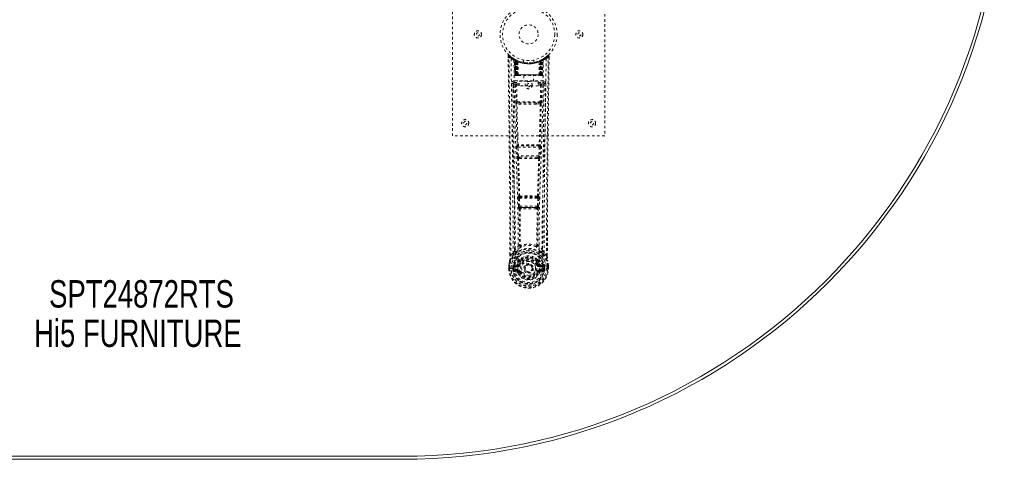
# Model space of a CAD drawing. Header units: inches. Extents: x 28.6 to 100.1, y 28.7 to 76.2.
# Tile 3 of 4: x 61.3 to 100.1, y 28.7 to 46.1. Entities that reach past the tile are written whole.
import ezdxf

# ---------------------------------------------------------------- set-up
doc = ezdxf.new("R2010")
doc.units = ezdxf.units.IN
doc.header["$MEASUREMENT"] = 0
doc.linetypes.add('SLD-Dashed', pattern=[0.075, 0.05, -0.025])
doc.linetypes.add('SLD-Solid', pattern=[0])
doc.layers.add('HI5-SYMBOLTEXT', color=5, linetype='SLD-Solid')
doc.styles.add('SLDTEXTSTYLE0', font='TXT', dxfattribs={"width": 0.75})

# ---------------------------------------------------------------- blocks, each defined once
blk = doc.blocks.new('SW_NOTE_0')
at = {"layer": 'HI5-SYMBOLTEXT', "color": 0, "char_height": 1.08, "attachment_point": 1, "style": 'SLDTEXTSTYLE0'}
for s, insert in [('SPT24872RTS', (0, 1.392)), ('Hi5 FURNITURE', (-0.593, -0.16))]:
    blk.add_mtext(s, dxfattribs=dict(at, insert=insert))

msp = doc.modelspace()

# ---------------------------------------------------------------- linework, layer by layer
at = {"color": 7, "linetype": 'SLD-Dashed', "lineweight": 0}
for p, q in [((78.354, 41.484), (78.354, 49.484)), ((84.354, 49.484), (84.354, 41.484)), ((80.578, 44.626), (80.598, 44.648)), ((80.639, 44.612), (80.597, 44.647)), ((82.111, 44.647), (82.07, 44.613)), ((80.548, 44.625), (80.549, 44.558)), ((80.786, 44.51), (80.773, 44.518)), ((80.792, 44.506), (80.779, 44.513)), ((80.801, 44.485), (80.787, 44.493)), ((80.808, 43.888), (80.787, 44.493)), ((80.822, 43.888), (80.801, 44.485)), ((80.839, 44.482), (80.804, 44.5)), ((80.82, 44.478), (80.842, 43.884)), ((80.888, 44.439), (80.82, 44.475)), ((80.84, 43.888), (80.82, 44.475)), ((80.833, 44.484), (80.86, 44.471)), ((80.847, 44.445), (80.86, 44.471)), ((80.847, 44.445), (80.847, 43.888)), ((80.855, 44.441), (80.847, 44.445)), ((80.855, 44.441), (80.867, 44.467)), ((80.855, 43.888), (80.855, 44.441)), ((80.871, 44.465), (80.856, 44.473)), ((80.86, 44.471), (80.867, 44.467)), ((80.861, 44.438), (80.873, 44.464)), ((80.861, 43.888), (80.861, 44.438)), ((80.861, 44.438), (80.867, 44.435)), ((80.867, 44.435), (80.88, 44.461)), ((80.867, 44.435), (80.867, 43.888)), ((80.872, 44.465), (80.871, 44.465)), ((80.879, 44.43), (80.891, 44.456)), ((80.879, 44.43), (80.879, 43.888)), ((80.885, 44.427), (80.879, 44.43)), ((80.885, 44.427), (80.897, 44.453)), ((80.885, 43.888), (80.885, 44.427)), ((80.888, 44.439), (80.889, 44.439)), ((80.907, 43.888), (80.888, 44.439)), ((80.889, 44.439), (80.908, 43.888)), ((80.891, 44.456), (80.897, 44.453)), ((80.938, 43.888), (80.934, 44.409)), ((81.154, 44.473), (81.154, 44.376)), ((81.554, 44.376), (81.554, 44.473)), ((81.77, 43.888), (81.775, 44.409)), ((81.801, 43.888), (81.82, 44.439)), ((81.82, 44.439), (81.801, 43.888)), ((81.811, 44.453), (81.818, 44.456)), ((81.811, 44.453), (81.823, 44.427)), ((81.818, 44.456), (81.829, 44.43)), ((81.889, 44.475), (81.82, 44.439)), ((81.82, 44.439), (81.82, 44.439)), ((81.829, 44.43), (81.823, 44.427)), ((81.823, 44.427), (81.823, 43.888)), ((81.837, 44.465), (81.829, 44.461)), ((81.829, 44.461), (81.841, 44.435)), ((81.829, 43.888), (81.829, 44.43)), ((81.844, 44.468), (81.836, 44.464)), ((81.836, 44.464), (81.848, 44.438)), ((81.904, 44.5), (81.837, 44.465)), ((81.837, 44.465), (81.837, 44.465)), ((81.841, 44.467), (81.849, 44.471)), ((81.841, 44.467), (81.854, 44.441)), ((81.841, 44.435), (81.848, 44.438)), ((81.841, 43.888), (81.841, 44.435)), ((81.848, 44.438), (81.848, 43.888)), ((81.849, 44.471), (81.857, 44.475)), ((81.849, 44.471), (81.861, 44.445)), ((81.861, 44.445), (81.854, 44.441)), ((81.854, 44.441), (81.854, 43.888)), ((81.861, 43.888), (81.861, 44.445)), ((81.866, 43.884), (81.889, 44.478)), ((81.869, 43.888), (81.889, 44.475)), ((81.887, 43.888), (81.908, 44.485)), ((81.9, 43.888), (81.921, 44.493)), ((81.921, 44.493), (81.908, 44.485)), ((81.936, 44.518), (81.922, 44.51)), ((82.161, 44.625), (82.131, 44.626)), ((82.159, 44.562), (82.159, 44.625)), ((82.16, 44.558), (82.161, 44.625)), ((82.16, 44.558), (82.161, 44.625)), ((80.808, 43.888), (80.822, 43.888)), ((80.847, 43.888), (80.808, 43.888)), ((80.822, 43.888), (80.861, 43.888)), ((80.84, 43.888), (80.907, 43.888)), ((80.847, 43.888), (80.855, 43.888)), ((80.848, 43.859), (80.855, 43.859)), ((80.852, 43.859), (80.861, 43.859)), ((81.854, 43.888), (80.855, 43.888)), ((80.867, 43.888), (80.861, 43.888)), ((80.861, 43.859), (80.868, 43.859)), ((80.867, 43.888), (81.841, 43.888)), ((80.87, 43.859), (80.924, 43.859)), ((80.879, 43.888), (80.885, 43.888)), ((80.88, 43.859), (80.886, 43.859)), ((81.823, 43.888), (80.885, 43.888)), ((80.924, 43.859), (80.886, 43.859)), ((80.908, 43.888), (80.907, 43.888)), ((80.908, 43.888), (80.938, 43.888)), ((80.938, 43.888), (81.77, 43.888)), ((80.938, 43.859), (80.946, 43.859)), ((80.946, 43.859), (81.763, 43.859)), ((81.159, 43.859), (81.159, 43.636)), ((81.549, 43.636), (81.549, 43.859)), ((81.763, 43.859), (81.771, 43.859)), ((81.77, 43.888), (81.801, 43.888)), ((81.785, 43.859), (81.839, 43.859)), ((81.823, 43.859), (81.785, 43.859)), ((81.801, 43.888), (81.801, 43.888)), ((81.801, 43.888), (81.869, 43.888)), ((81.823, 43.888), (81.829, 43.888)), ((81.823, 43.859), (81.829, 43.859)), ((81.848, 43.888), (81.841, 43.888)), ((81.841, 43.859), (81.847, 43.859)), ((81.847, 43.859), (81.857, 43.859)), ((81.848, 43.888), (81.887, 43.888)), ((81.853, 43.859), (81.861, 43.859)), ((81.854, 43.888), (81.861, 43.888)), ((81.9, 43.888), (81.861, 43.888)), ((81.887, 43.888), (81.9, 43.888)), ((80.743, 43.552), (80.742, 43.544)), ((80.742, 43.541), (80.745, 43.254)), ((80.787, 43.65), (80.787, 43.59)), ((81.922, 43.65), (80.787, 43.65)), ((80.787, 43.59), (80.984, 43.59)), ((80.836, 43.487), (80.851, 42.825)), ((80.88, 43.533), (80.88, 43.488)), ((80.984, 43.533), (80.88, 43.533)), ((80.896, 42.827), (80.88, 43.488)), ((80.984, 43.488), (80.88, 43.488)), ((80.984, 43.456), (80.984, 43.636)), ((80.984, 43.636), (81.734, 43.636)), ((81.734, 43.636), (81.734, 43.456)), ((81.734, 43.59), (81.922, 43.59)), ((81.828, 43.533), (81.734, 43.533)), ((81.828, 43.488), (81.734, 43.488)), ((81.828, 43.488), (81.813, 42.827)), ((81.828, 43.533), (81.828, 43.488)), ((81.873, 43.487), (81.857, 42.825)), ((81.922, 43.59), (81.922, 43.65)), ((81.963, 43.254), (81.967, 43.541)), ((81.967, 43.544), (81.965, 43.552)), ((81.734, 43.456), (80.984, 43.456)), ((81.049, 42.735), (80.893, 42.741)), ((81.813, 42.827), (80.896, 42.827)), ((81.057, 42.783), (80.904, 42.786)), ((81.652, 42.783), (81.057, 42.783)), ((81.805, 42.786), (81.652, 42.783)), ((81.816, 42.741), (81.659, 42.735)), ((84.354, 41.484), (78.354, 41.484)), ((80.889, 41.042), (80.906, 40.689)), ((80.904, 41.135), (80.895, 41.132)), ((80.934, 41.044), (81.775, 41.044)), ((80.951, 40.691), (80.934, 41.044)), ((80.94, 41.089), (80.948, 41.092)), ((81.769, 41.089), (80.94, 41.089)), ((81.775, 41.044), (81.758, 40.691)), ((81.76, 41.092), (81.769, 41.089)), ((81.819, 41.042), (81.802, 40.689)), ((81.813, 41.132), (81.805, 41.135)), ((81.758, 40.691), (80.951, 40.691)), ((80.956, 40.595), (80.988, 40.595)), ((80.997, 40.646), (80.966, 40.647)), ((80.997, 40.646), (81.711, 40.646)), ((81.711, 40.646), (81.743, 40.647)), ((81.72, 40.595), (81.753, 40.595)), ((80.944, 39.024), (80.96, 38.707)), ((80.968, 39.118), (80.953, 39.114)), ((80.988, 39.026), (81.72, 39.026)), ((81.005, 38.709), (80.988, 39.026)), ((80.998, 39.071), (81.012, 39.076)), ((81.711, 39.071), (80.998, 39.071)), ((81.697, 39.076), (81.711, 39.071)), ((81.72, 39.026), (81.704, 38.709)), ((81.741, 39.118), (81.755, 39.114)), ((81.764, 39.024), (81.748, 38.707)), ((81.704, 38.709), (81.005, 38.709)), ((81.015, 38.611), (81.055, 38.61)), ((81.062, 38.664), (81.023, 38.664)), ((81.062, 38.664), (81.646, 38.664)), ((81.685, 38.664), (81.646, 38.664)), ((81.653, 38.61), (81.693, 38.611)), ((82.091, 37.676), (82.09, 36.752)), ((82.091, 36.751), (82.094, 37.676)), ((81.027, 37.171), (81.027, 37.171)), ((81.682, 37.171), (81.682, 37.171)), ((80.617, 36.751), (80.617, 36.805)), ((80.618, 36.805), (80.618, 36.752)), ((80.743, 36.868), (80.647, 36.753)), ((80.986, 36.566), (80.986, 36.548)), ((80.994, 36.595), (81.005, 36.612)), ((81.01, 36.561), (81.009, 36.542)), ((81.699, 36.542), (81.699, 36.561)), ((81.703, 36.612), (81.715, 36.595)), ((81.722, 36.566), (81.723, 36.548)), ((82.062, 36.753), (81.966, 36.868)), ((80.575, 36.371), (80.575, 36.367)), ((80.575, 36.25), (80.575, 36.367)), ((80.575, 36.25), (80.579, 36.25)), ((80.576, 36.367), (80.576, 36.25)), ((80.579, 36.25), (80.632, 36.251)), ((80.604, 36.367), (80.604, 36.253)), ((80.632, 36.251), (80.655, 36.251)), ((80.655, 36.251), (80.813, 36.251)), ((80.755, 36.323), (80.726, 36.324)), ((80.726, 36.324), (80.726, 36.324)), ((80.726, 36.253), (80.726, 36.324)), ((80.726, 36.253), (80.755, 36.253)), ((80.726, 36.253), (80.726, 36.253)), ((80.755, 36.323), (80.755, 36.253)), ((80.761, 36.253), (80.755, 36.253)), ((80.756, 36.323), (80.761, 36.342)), ((80.761, 36.342), (80.761, 36.332)), ((80.761, 36.332), (80.761, 36.253)), ((80.771, 36.373), (80.767, 36.368)), ((80.771, 36.373), (80.782, 36.384)), ((80.779, 36.133), (80.898, 36.109)), ((80.896, 36.405), (80.782, 36.384)), ((80.782, 36.384), (80.782, 36.384)), ((80.782, 36.384), (80.782, 36.384)), ((80.795, 36.351), (80.926, 36.376)), ((80.795, 36.351), (80.795, 36.321)), ((80.926, 36.351), (80.795, 36.351)), ((80.926, 36.321), (80.795, 36.321)), ((80.809, 36.199), (80.809, 36.169)), ((80.809, 36.199), (80.926, 36.199)), ((80.926, 36.149), (80.809, 36.169)), ((80.809, 36.169), (80.926, 36.169)), ((80.926, 36.376), (80.926, 36.351)), ((80.926, 36.321), (80.926, 36.351)), ((80.926, 36.199), (80.926, 36.169)), ((80.926, 36.149), (80.926, 36.169)), ((80.931, 36.213), (80.931, 36.216)), ((80.98, 36.417), (81.008, 36.406)), ((80.985, 36.105), (80.982, 36.113)), ((81.008, 36.114), (80.985, 36.105)), ((81.198, 36.26), (81.199, 36.276)), ((81.198, 36.252), (81.198, 36.26)), ((81.701, 36.406), (81.728, 36.417)), ((81.723, 36.105), (81.701, 36.114)), ((81.723, 36.105), (81.778, 36.082)), ((81.778, 36.216), (81.778, 36.213)), ((81.783, 36.376), (81.913, 36.351)), ((81.783, 36.376), (81.783, 36.351)), ((81.913, 36.351), (81.783, 36.351)), ((81.783, 36.321), (81.783, 36.351)), ((81.913, 36.321), (81.783, 36.321)), ((81.783, 36.199), (81.783, 36.169)), ((81.783, 36.199), (81.9, 36.199)), ((81.9, 36.169), (81.783, 36.149)), ((81.783, 36.149), (81.783, 36.169)), ((81.783, 36.169), (81.9, 36.169)), ((81.811, 36.109), (81.93, 36.133)), ((81.927, 36.384), (81.812, 36.405)), ((81.895, 36.251), (82.054, 36.251)), ((81.9, 36.169), (81.9, 36.199)), ((81.913, 36.321), (81.913, 36.351)), ((81.927, 36.384), (81.937, 36.373)), ((81.937, 36.373), (81.937, 36.374)), ((81.937, 36.373), (81.937, 36.373)), ((81.941, 36.368), (81.937, 36.373)), ((81.948, 36.342), (81.948, 36.332)), ((81.953, 36.323), (81.948, 36.342)), ((81.948, 36.332), (81.948, 36.253)), ((81.948, 36.253), (81.953, 36.253)), ((81.983, 36.324), (81.953, 36.323)), ((81.953, 36.253), (81.953, 36.323)), ((81.983, 36.324), (81.983, 36.253)), ((81.983, 36.324), (81.983, 36.324)), ((82.054, 36.251), (82.077, 36.251)), ((82.077, 36.251), (82.13, 36.25)), ((82.104, 36.253), (82.104, 36.367)), ((82.13, 36.25), (82.134, 36.25)), ((82.133, 36.25), (82.133, 36.367)), ((82.134, 36.367), (82.134, 36.371)), ((82.134, 36.25), (82.134, 36.367))]:
    msp.add_line(p, q, dxfattribs=at)
at = {"color": 7, "linetype": 'SLD-Solid', "lineweight": 15}
for p, q in [((76.354, 28.852), (52.354, 28.852)), ((52.354, 28.852), (76.354, 28.852)), ((76.354, 28.734), (52.354, 28.734))]:
    msp.add_line(p, q, dxfattribs=at)
at = {"color": 7, "linetype": 'SLD-Dashed', "lineweight": 0, "flags": 128}
for points in [[(80.596, 44.645), (80.589, 44.649), (80.581, 44.652), (80.573, 44.652), (80.565, 44.651), (80.558, 44.647), (80.553, 44.642), (80.549, 44.635), (80.548, 44.628)], [(82.111, 44.648), (82.078, 44.62), (82.07, 44.613)], [(82.158, 44.625), (82.156, 44.633), (82.153, 44.64), (82.147, 44.647), (82.141, 44.652), (82.134, 44.655), (82.127, 44.655), (82.119, 44.653), (82.113, 44.649)], [(80.548, 44.625), (80.548, 44.625), (80.55, 44.625), (80.556, 44.626), (80.566, 44.625), (80.572, 44.625), (80.578, 44.626)], [(80.617, 36.805), (80.609, 39.375), (80.581, 42), (80.548, 44.625)], [(80.647, 36.753), (80.645, 38.217), (80.636, 39.69), (80.622, 41.138), (80.619, 41.385), (80.616, 41.643), (80.613, 41.858), (80.61, 42.087), (80.607, 42.338), (80.604, 42.609), (80.601, 42.827), (80.597, 43.089), (80.593, 43.413), (80.59, 43.624), (80.587, 43.882), (80.584, 44.144), (80.581, 44.392), (80.578, 44.626)], [(80.666, 44.532), (80.674, 43.485), (80.693, 42.44), (80.723, 41.398), (80.758, 40.36), (80.792, 39.326), (80.817, 38.296), (80.826, 37.271), (80.813, 36.251)], [(80.803, 44.501), (80.763, 44.524), (80.715, 44.556)], [(80.775, 44.476), (80.784, 43.431), (80.806, 42.388), (80.837, 41.349), (80.875, 40.313), (80.911, 39.282), (80.937, 38.255), (80.945, 37.233), (80.931, 36.216)], [(80.781, 44.511), (80.787, 44.5), (80.792, 44.486)], [(80.818, 44.482), (80.819, 44.476), (80.819, 44.474)], [(81.933, 44.476), (81.924, 43.431), (81.903, 42.389), (81.871, 41.349), (81.834, 40.313), (81.797, 39.282), (81.771, 38.255), (81.763, 37.233), (81.777, 36.216)], [(82.042, 44.532), (82.035, 43.485), (82.015, 42.44), (81.986, 41.398), (81.951, 40.36), (81.916, 39.326), (81.891, 38.296), (81.883, 37.271), (81.895, 36.251)], [(81.994, 44.556), (81.945, 44.524), (81.9, 44.498)], [(82.062, 36.753), (82.063, 38.219), (82.072, 39.691), (82.087, 41.138), (82.089, 41.359), (82.092, 41.589), (82.095, 41.792), (82.097, 41.991), (82.1, 42.206), (82.102, 42.356), (82.104, 42.513), (82.106, 42.669), (82.107, 42.787), (82.109, 42.927), (82.111, 43.089), (82.115, 43.421), (82.118, 43.626), (82.121, 43.88), (82.125, 44.142), (82.128, 44.39), (82.131, 44.626)], [(82.094, 37.676), (82.1, 39.375), (82.127, 42), (82.16, 44.558)], [(80.879, 43.888), (80.871, 43.888), (80.864, 43.888), (80.857, 43.888), (80.851, 43.888), (80.846, 43.888), (80.842, 43.888), (80.84, 43.888), (80.84, 43.888)], [(80.84, 43.888), (80.841, 43.881), (80.842, 43.879)], [(80.87, 43.859), (80.87, 43.859), (80.871, 43.859)], [(81.869, 43.888), (81.868, 43.888), (81.866, 43.888), (81.863, 43.888), (81.858, 43.888), (81.852, 43.888), (81.845, 43.888), (81.837, 43.888), (81.829, 43.888)], [(80.682, 43.544), (80.683, 43.408), (80.686, 43.236), (80.688, 43.027), (80.692, 42.782), (80.695, 42.533), (80.698, 42.313), (80.7, 42.159), (80.702, 42.022), (80.703, 41.9), (80.705, 41.745), (80.707, 41.582), (80.709, 41.426), (80.719, 40.612), (80.728, 39.794), (80.736, 38.821), (80.741, 37.832), (80.743, 36.868)], [(80.742, 43.544), (80.766, 43.515), (80.836, 43.487)], [(80.88, 43.533), (80.811, 43.561), (80.787, 43.59)], [(80.88, 43.488), (80.864, 43.487), (80.85, 43.487), (80.84, 43.487), (80.836, 43.487)], [(81.922, 43.59), (81.898, 43.561), (81.828, 43.533)], [(81.873, 43.487), (81.868, 43.487), (81.858, 43.487), (81.844, 43.487), (81.828, 43.488)], [(81.873, 43.487), (81.942, 43.515), (81.967, 43.544)], [(81.966, 36.868), (81.966, 37.389), (81.968, 37.921), (81.97, 38.467), (81.974, 38.982), (81.978, 39.512), (81.983, 40.064), (81.989, 40.553), (81.992, 40.81), (81.995, 41.083), (81.999, 41.371), (82.002, 41.676), (82.006, 41.951), (82.009, 42.192), (82.012, 42.383), (82.014, 42.597), (82.018, 42.839), (82.021, 43.064), (82.023, 43.257), (82.025, 43.416), (82.027, 43.544)], [(80.896, 42.827), (80.88, 42.826), (80.866, 42.826), (80.856, 42.825), (80.851, 42.825)], [(80.86, 42.743), (80.879, 41.938), (80.904, 41.135)], [(80.938, 41.131), (80.913, 41.935), (80.893, 42.741)], [(81.659, 42.735), (81.354, 42.735), (81.049, 42.735)], [(81.652, 42.783), (81.354, 42.783), (81.057, 42.783)], [(81.815, 42.741), (81.796, 41.935), (81.771, 41.131)], [(81.849, 42.743), (81.829, 41.938), (81.805, 41.135)], [(81.857, 42.825), (81.853, 42.825), (81.842, 42.826), (81.828, 42.826), (81.813, 42.827)], [(80.934, 41.044), (80.918, 41.043), (80.904, 41.042), (80.894, 41.042), (80.889, 41.042)], [(81.819, 41.042), (81.815, 41.042), (81.804, 41.042), (81.79, 41.043), (81.775, 41.044)], [(80.951, 40.691), (80.935, 40.69), (80.921, 40.69), (80.911, 40.689), (80.906, 40.689)], [(80.906, 40.689), (80.909, 40.657), (80.909, 40.655)], [(80.921, 40.6), (80.946, 39.858), (80.968, 39.118)], [(81.003, 39.112), (80.981, 39.853), (80.956, 40.595)], [(81.753, 40.595), (81.728, 39.853), (81.705, 39.112)], [(81.787, 40.6), (81.763, 39.858), (81.741, 39.118)], [(81.802, 40.689), (81.798, 40.689), (81.787, 40.69), (81.773, 40.69), (81.758, 40.691)], [(81.802, 40.689), (81.8, 40.657), (81.8, 40.655)], [(80.988, 39.026), (80.974, 39.025), (80.959, 39.025), (80.949, 39.024), (80.944, 39.024)], [(80.988, 39.026), (80.988, 39.035), (80.988, 39.043), (80.988, 39.051), (80.989, 39.057), (80.993, 39.067), (80.998, 39.071)], [(81.711, 39.071), (81.716, 39.067), (81.719, 39.057), (81.72, 39.051), (81.721, 39.043), (81.721, 39.035), (81.72, 39.026)], [(81.764, 39.024), (81.759, 39.024), (81.749, 39.025), (81.735, 39.025), (81.72, 39.026)], [(81.005, 38.709), (80.99, 38.708), (80.976, 38.707), (80.966, 38.707), (80.96, 38.707)], [(80.979, 38.617), (80.99, 37.897), (80.991, 37.178)], [(81.015, 38.611), (81.026, 37.89), (81.027, 37.171)], [(81.653, 38.61), (81.354, 38.609), (81.055, 38.61)], [(81.646, 38.664), (81.354, 38.663), (81.062, 38.664)], [(81.682, 37.171), (81.683, 37.89), (81.693, 38.611)], [(81.685, 38.664), (81.686, 38.665), (81.688, 38.666), (81.691, 38.669), (81.697, 38.679), (81.701, 38.693), (81.704, 38.709)], [(81.748, 38.707), (81.743, 38.707), (81.733, 38.707), (81.719, 38.708), (81.704, 38.709)], [(81.729, 38.617), (81.719, 37.897), (81.718, 37.178)], [(80.989, 37.17), (80.888, 37.082), (80.802, 36.981)], [(80.895, 36.933), (80.89, 36.926), (80.88, 36.917)], [(80.989, 37.17), (80.991, 37.16), (80.995, 37.151), (81.001, 37.145), (81.009, 37.141), (81.017, 37.141), (81.025, 37.144), (81.032, 37.151), (81.037, 37.159)], [(81.672, 37.159), (81.677, 37.151), (81.684, 37.144), (81.692, 37.141), (81.7, 37.141), (81.707, 37.145), (81.713, 37.151), (81.718, 37.16), (81.72, 37.17)], [(81.907, 36.981), (81.82, 37.082), (81.72, 37.17)], [(81.828, 36.917), (81.819, 36.926), (81.814, 36.933)], [(80.605, 36.551), (80.588, 36.471), (80.575, 36.371)], [(80.575, 36.367), (80.587, 36.464), (80.603, 36.54)], [(80.605, 36.551), (80.604, 36.546), (80.603, 36.54)], [(80.785, 36.829), (80.684, 36.705), (80.605, 36.551)], [(80.647, 36.753), (80.641, 36.753), (80.635, 36.753), (80.629, 36.753), (80.624, 36.753), (80.62, 36.752), (80.618, 36.752), (80.617, 36.752), (80.617, 36.751)], [(80.986, 36.548), (80.953, 36.495), (80.923, 36.428)], [(81.038, 36.53), (81.008, 36.48), (80.98, 36.417)], [(81.137, 36.7), (81.08, 36.67), (81.005, 36.612)], [(81.703, 36.612), (81.629, 36.67), (81.572, 36.7)], [(81.728, 36.417), (81.701, 36.48), (81.671, 36.53)], [(81.723, 36.548), (81.755, 36.495), (81.785, 36.428)], [(81.924, 36.829), (82.024, 36.705), (82.103, 36.551)], [(82.091, 36.751), (82.092, 36.752), (82.091, 36.752), (82.089, 36.752), (82.085, 36.753), (82.08, 36.753), (82.074, 36.753), (82.068, 36.753), (82.062, 36.753)], [(82.105, 36.54), (82.105, 36.546), (82.103, 36.551)], [(82.134, 36.371), (82.122, 36.461), (82.103, 36.551)], [(82.134, 36.367), (82.121, 36.464), (82.105, 36.54)], [(80.575, 36.367), (80.574, 36.367), (80.575, 36.367), (80.578, 36.367), (80.582, 36.367), (80.586, 36.367), (80.592, 36.367), (80.598, 36.367), (80.604, 36.367)], [(80.604, 36.253), (80.598, 36.252), (80.592, 36.252), (80.586, 36.252), (80.582, 36.251), (80.578, 36.251), (80.575, 36.251), (80.574, 36.251), (80.575, 36.25)], [(80.575, 36.371), (80.576, 36.371), (80.578, 36.37), (80.581, 36.37), (80.584, 36.369), (80.589, 36.369), (80.594, 36.368), (80.599, 36.367), (80.604, 36.367)], [(80.755, 36.323), (80.756, 36.323), (80.756, 36.323)], [(80.795, 36.321), (80.777, 36.324), (80.761, 36.332)], [(80.766, 36.181), (80.786, 36.194), (80.809, 36.199)], [(80.923, 36.428), (80.91, 36.411), (80.896, 36.405)], [(81.778, 36.213), (81.772, 36.137), (81.749, 36.062), (81.709, 35.994), (81.656, 35.934), (81.591, 35.885), (81.517, 35.849), (81.437, 35.827), (81.354, 35.82), (81.271, 35.827), (81.192, 35.849), (81.118, 35.885), (81.053, 35.934), (80.999, 35.994), (80.96, 36.062), (80.937, 36.137), (80.931, 36.213)], [(81.035, 36.394), (81.03, 36.396), (81.025, 36.398), (81.02, 36.4), (81.016, 36.402), (81.013, 36.403), (81.01, 36.405), (81.008, 36.405), (81.008, 36.406)], [(81.035, 36.126), (81.03, 36.124), (81.025, 36.122), (81.02, 36.12), (81.016, 36.118), (81.013, 36.117), (81.01, 36.115), (81.008, 36.115), (81.008, 36.114)], [(81.301, 36.407), (81.343, 36.416), (81.36, 36.416)], [(81.673, 36.394), (81.679, 36.396), (81.684, 36.398), (81.688, 36.4), (81.693, 36.402), (81.696, 36.403), (81.699, 36.405), (81.7, 36.405), (81.701, 36.406)], [(81.673, 36.126), (81.679, 36.124), (81.684, 36.122), (81.688, 36.12), (81.693, 36.118), (81.696, 36.117), (81.699, 36.115), (81.7, 36.115), (81.701, 36.114)], [(81.732, 36.121), (81.727, 36.113), (81.723, 36.105)], [(81.783, 36.149), (81.746, 36.134), (81.732, 36.121)], [(81.785, 36.428), (81.798, 36.411), (81.812, 36.405)], [(81.9, 36.199), (81.923, 36.194), (81.942, 36.181)], [(81.948, 36.332), (81.931, 36.324), (81.913, 36.321)], [(81.953, 36.323), (81.953, 36.323), (81.953, 36.323)], [(82.134, 36.371), (82.133, 36.371), (82.131, 36.37), (82.128, 36.37), (82.124, 36.369), (82.12, 36.369), (82.115, 36.368), (82.11, 36.367), (82.104, 36.367)], [(82.104, 36.367), (82.111, 36.367), (82.117, 36.367), (82.122, 36.367), (82.127, 36.367), (82.131, 36.367), (82.133, 36.367), (82.134, 36.367), (82.134, 36.367)], [(82.134, 36.25), (82.134, 36.25), (82.133, 36.251), (82.131, 36.251), (82.127, 36.251), (82.122, 36.252), (82.117, 36.252), (82.111, 36.252), (82.104, 36.253)]]:
    msp.add_lwpolyline(points, dxfattribs=at)
at = {"color": 7, "linetype": 'SLD-Dashed', "lineweight": 0}
for centre, radius in [((81.354, 45.484), 1.125), ((81.354, 45.484), 1.03), ((81.354, 45.484), 0.376), ((79.354, 45.484), 0.141), ((79.354, 45.484), 0.0625), ((83.354, 45.484), 0.141), ((83.354, 45.484), 0.0625), ((81.354, 43.484), 0.141), ((81.354, 43.484), 0.0625), ((78.854, 41.984), 0.141), ((78.854, 41.984), 0.0625), ((83.854, 41.984), 0.141), ((83.854, 41.984), 0.0625), ((81.354, 36.26), 0.7), ((81.354, 36.26), 0.69), ((81.354, 36.26), 0.623), ((81.354, 36.26), 0.32), ((81.354, 36.26), 0.275), ((81.354, 36.26), 0.188), ((81.354, 36.26), 0.156), ((81.354, 36.26), 0.142), ((81.354, 36.26), 0.139), ((81.354, 36.26), 0.138)]:
    msp.add_circle(centre, radius, dxfattribs=at)
at = {"color": 7, "linetype": 'SLD-Solid', "lineweight": 15}
for radius in [23.75, 23.632, 23.632]:
    msp.add_arc((76.354, 52.484), radius, 270, 90, dxfattribs=at)
at = {"color": 7, "linetype": 'SLD-Dashed', "lineweight": 0}
for centre, radius, start, end in [((80.578, 44.626), 0.03, 47.8632, 180.7206), ((81.352, 45.481), 1.124, 227.9077, 235.363), ((81.359, 45.478), 1.12, 304.6281, 312.088), ((82.131, 44.626), 0.03, 359.2783, 132.1368), ((82.06, 44.582), 0.0831, 31.8482, 52.6068), ((81.356, 45.529), 1.213, 228.1748, 235.3216), ((81.354, 45.484), 1.158, 227.8706, 312.1289), ((80.696, 44.532), 0.03, 55.9353, 179.8263), ((81.342, 45.723), 1.369, 240.4502, 245.5697), ((81.354, 45.483), 1.127, 235.3501, 240.491), ((80.757, 44.492), 0.03, 1.9862, 58.9522), ((81.338, 45.457), 1.096, 238.9456, 239.8533), ((80.738, 44.456), 0.0714, 31.6386, 58.9257), ((80.816, 44.464), 0.0429, 114.1708, 163.022), ((81.354, 45.516), 1.19, 240.8883, 299.1117), ((80.771, 44.484), 0.0299, 1.9061, 59.726), ((81.356, 45.487), 1.131, 239.7483, 244.7174), ((81.364, 45.505), 1.152, 239.9595, 244.0352), ((81.336, 45.108), 0.824, 228.269, 233.6268), ((81.354, 45.484), 1.127, 240.4888, 299.5112), ((81.334, 45.101), 0.814, 229.1492, 234.492), ((80.79, 44.474), 0.0299, 1.8078, 60.771), ((81.356, 45.488), 1.132, 240.8152, 245.7249), ((80.789, 44.474), 0.03, 16.8974, 61.2656), ((81.334, 45.096), 0.807, 230.3873, 235.6805), ((81.354, 45.483), 1.155, 244.3786, 295.6214), ((81.354, 45.483), 1.155, 245.0794, 294.9206), ((80.858, 44.438), 0.0297, 1.4799, 64.5188), ((80.859, 44.438), 0.0297, 1.4741, 64.5723), ((81.354, 45.483), 1.155, 246.0603, 293.9397), ((81.31, 45.035), 0.73, 234.7867, 238.9963), ((80.904, 44.427), 0.0346, 328.9827, 15.1432), ((81.354, 45.447), 1.12, 247.9469, 292.0531), ((81.804, 44.427), 0.0345, 164.8494, 211.0198), ((81.399, 45.034), 0.729, 300.9995, 305.2176), ((81.352, 45.488), 1.132, 294.2744, 299.1848), ((81.849, 44.438), 0.0297, 115.4307, 178.5192), ((81.85, 44.438), 0.0297, 115.4757, 178.5232), ((81.375, 45.096), 0.806, 304.3188, 309.6134), ((81.378, 45.097), 0.809, 305.4893, 310.8684), ((81.905, 44.342), 0.138, 89.4183, 113.4581), ((81.373, 45.108), 0.824, 306.3715, 311.7316), ((81.919, 44.474), 0.0299, 119.2264, 178.1948), ((81.917, 44.476), 0.0273, 117.654, 182.296), ((81.365, 45.465), 1.106, 298.6379, 300.2597), ((81.938, 44.484), 0.0299, 120.274, 178.0939), ((81.354, 45.484), 1.127, 299.5106, 304.6482), ((81.892, 44.464), 0.0429, 16.978, 65.8292), ((81.951, 44.492), 0.03, 121.045, 178.0166), ((81.367, 45.723), 1.369, 294.4295, 299.5505), ((82.012, 44.532), 0.03, 0.1681, 124.0702), ((81.354, 45.526), 1.209, 304.6698, 311.8387), ((80.838, 43.889), 0.03, 181.9987, 269.9929), ((80.869, 43.932), 0.0742, 215.9483, 253.2625), ((80.852, 43.889), 0.03, 181.9666, 269.9712), ((80.866, 44.026), 0.166, 259.5925, 268.3497), ((80.87, 43.889), 0.03, 181.9314, 269.9368), ((81.267, 43.881), 0.413, 179.0129, 183.0348), ((81.45, 43.882), 0.589, 179.4008, 182.0281), ((81.294, 43.881), 0.427, 179.0482, 182.9345), ((81.324, 43.881), 0.445, 179.0921, 182.821), ((81.332, 43.881), 0.446, 179.0857, 182.8042), ((80.937, 43.889), 0.0299, 181.7976, 269.814), ((80.938, 43.889), 0.0299, 181.7985, 269.813), ((80.973, 43.881), 0.0354, 169.278, 219.2006), ((81.734, 43.882), 0.0369, 321.8609, 9.6649), ((81.771, 43.889), 0.0299, 270.187, 358.2037), ((81.771, 43.889), 0.0299, 270.187, 358.2015), ((81.379, 43.881), 0.444, 357.1776, 0.914), ((81.384, 43.881), 0.446, 357.1813, 0.9056), ((81.834, 43.894), 0.0356, 262.0666, 350.2937), ((81.839, 43.889), 0.03, 270.0645, 358.0673), ((81.415, 43.881), 0.426, 357.0594, 0.9579), ((81.258, 43.882), 0.59, 357.9765, 0.5996), ((81.842, 44.024), 0.163, 271.6988, 280.6289), ((81.439, 43.881), 0.415, 356.9753, 0.977), ((81.857, 43.889), 0.03, 270.0275, 358.0324), ((81.839, 43.932), 0.0742, 286.738, 324.0528), ((81.87, 43.889), 0.03, 270.0048, 358.0058), ((80.787, 43.545), 0.105, 90.0048, 180.7382), ((80.717, 41.946), 1.598, 89.1339, 91.2851), ((-418.739, 35.663), 499.542, 0.1512, 0.90393), ((80.785, 43.547), 0.0423, 88.0363, 173.4331), ((80.881, 43.487), 0.0451, 90.4312, 180.9018), ((81.828, 43.487), 0.0451, 359.0372, 89.5682), ((581.447, 35.663), 499.542, 179.09607, 179.8488), ((81.922, 43.545), 0.105, 359.2618, 89.9958), ((81.923, 43.547), 0.0423, 6.567, 91.9652), ((81.991, 41.941), 1.603, 88.7191, 90.8641), ((81.252, 42.826), 0.401, 180.0761, 191.8385), ((80.905, 42.74), 0.0456, 91.7548, 175.8275), ((80.885, 42.882), 0.141, 259.4736, 273.0499), ((81.002, 42.738), 0.109, 154.2118, 178.3456), ((81.001, 42.826), 0.105, 179.635, 202.4688), ((81.138, 42.747), 0.0889, 155.6061, 187.6361), ((81.571, 42.747), 0.0889, 352.3675, 24.3903), ((81.708, 42.826), 0.105, 337.5255, 0.3676), ((81.705, 42.738), 0.111, 1.7848, 25.6586), ((81.803, 42.74), 0.0456, 4.171, 88.2468), ((81.823, 42.88), 0.139, 266.8576, 280.6149), ((81.456, 42.826), 0.401, 348.147, 359.922), ((81.096, 41.072), 0.209, 163.5081, 188.4121), ((80.94, 41.134), 0.0451, 182.9188, 269.4061), ((80.949, 41.137), 0.0451, 182.989, 269.3795), ((80.93, 41.222), 0.091, 253.0044, 274.8381), ((80.988, 41.059), 0.0564, 148.2427, 195.733), ((80.992, 41.125), 0.055, 173.1608, 216.3314), ((81.354, 4.496), 36.637, 89.3487, 90.6512), ((81.354, 8.28), 32.815, 89.2909, 90.7091), ((81.76, 41.137), 0.0451, 270.6204, 357.0126), ((81.716, 41.125), 0.0546, 323.5219, 6.9859), ((81.768, 41.134), 0.0451, 270.5939, 357.0812), ((81.721, 41.059), 0.0564, 344.267, 31.7573), ((81.778, 41.222), 0.0908, 265.1451, 287.0262), ((81.613, 41.072), 0.209, 351.5848, 16.4937), ((81.045, 40.656), 0.136, 180.7184, 204.7092), ((80.967, 40.601), 0.0456, 91.2544, 181.824), ((80.948, 40.679), 0.0837, 251.1192, 275.2104), ((81.019, 40.689), 0.068, 178.3634, 218.9028), ((81.042, 40.605), 0.0867, 151.6279, 186.5708), ((81.069, 40.607), 0.0814, 151.3083, 188.7557), ((81.354, 73.375), 32.782, 269.3605, 270.6395), ((81.354, 74), 33.356, 269.387, 270.613), ((81.64, 40.607), 0.0814, 351.2483, 28.6881), ((81.69, 40.689), 0.068, 321.1071, 1.6312), ((81.743, 40.604), 0.0425, 40.466, 90.399), ((81.666, 40.605), 0.0869, 353.4615, 28.3406), ((81.76, 40.679), 0.0843, 264.8731, 288.7947), ((81.743, 40.601), 0.0448, 357.9378, 42.9015), ((81.664, 40.656), 0.136, 335.3339, 359.2486), ((81.105, 39.053), 0.163, 158.1283, 190.2192), ((80.998, 39.116), 0.0451, 183.2284, 269.1383), ((81.013, 39.121), 0.0451, 183.3941, 269.1014), ((80.997, 39.187), 0.075, 247.0723, 274.8927), ((81.354, 1.74), 37.374, 89.4617, 90.5382), ((81.061, 39.107), 0.0578, 174.2262, 212.3416), ((81.354, 6.493), 32.585, 89.3979, 90.6021), ((81.696, 39.121), 0.0451, 270.8973, 356.6072), ((81.648, 39.107), 0.0574, 327.5004, 5.9282), ((81.712, 39.187), 0.0749, 265.095, 292.9481), ((81.71, 39.116), 0.0451, 270.8601, 356.7747), ((81.604, 39.053), 0.163, 349.7786, 21.8741), ((81.141, 38.698), 0.181, 177.2184, 206.4673), ((81.025, 38.619), 0.0457, 91.854, 181.7284), ((81.009, 38.684), 0.073, 245.7425, 274.6003), ((81.062, 38.707), 0.0575, 177.822, 227.5886), ((81.118, 38.622), 0.104, 155.9694, 186.1379), ((81.155, 38.624), 0.101, 156.5276, 187.7639), ((81.554, 38.624), 0.101, 352.2344, 23.4743), ((81.684, 38.619), 0.0457, 358.2717, 88.1458), ((81.59, 38.622), 0.104, 353.8621, 24.0306), ((81.699, 38.684), 0.0735, 265.5084, 294.1532), ((81.567, 38.698), 0.181, 333.5354, 2.7758), ((81.354, 36.26), 0.787, 8.0937, 171.9063), ((81.354, 36.26), 0.758, 8.0936, 171.9064), ((81.354, 36.26), 0.632, 5.8274, 174.1726), ((76.022, 39.414), 5.363, 331.6677, 333.0312), ((82.335, 35.251), 2.212, 131.1327, 134.4928), ((80.863, 36.984), 0.0608, 182.5713, 302.0037), ((81.626, 36.421), 0.893, 128.8525, 145.0104), ((80.978, 37.177), 0.0134, 326.1096, 3.2749), ((81.049, 37.174), 0.0608, 184.0467, 286.2243), ((81.023, 37.241), 0.0708, 242.7174, 272.7205), ((81.04, 37.172), 0.0128, 186.6219, 257.6739), ((81.354, 36.247), 0.966, 70.8188, 109.1817), ((81.109, 37.176), 0.0738, 193.241, 235.0222), ((81.354, 36.322), 0.844, 70.0598, 109.9402), ((81.659, 37.174), 0.0608, 253.7757, 355.9533), ((81.6, 37.176), 0.0738, 304.9778, 346.759), ((81.082, 36.421), 0.893, 34.9896, 51.1475), ((81.669, 37.172), 0.0128, 282.3462, 353.3525), ((81.685, 37.241), 0.0709, 267.2942, 297.2751), ((81.731, 37.177), 0.0133, 176.8075, 213.932), ((81.846, 36.984), 0.0608, 238.0006, 357.4268), ((80.372, 35.25), 2.214, 45.5084, 48.8661), ((86.7, 39.42), 5.378, 206.9702, 208.33), ((79.43, 36.722), 1.188, 351.2127, 1.4268), ((77.134, 37.369), 3.566, 346.7467, 350.0574), ((81.077, 37.187), 0.462, 223.6701, 230.8184), ((81.354, 36.26), 0.602, 6.0327, 173.9673), ((81.218, 36.169), 0.492, 115.7078, 155.4802), ((81.163, 36.162), 0.441, 113.5945, 149.7431), ((81.031, 36.57), 0.0448, 146.2116, 184.9429), ((81.008, 36.606), 0.0459, 241.1798, 271.7115), ((81.016, 36.551), 0.0305, 185.7182, 315.4452), ((81.008, 36.588), 0.0459, 241.1259, 271.7023), ((81.045, 36.616), 0.0396, 185.1766, 232.8772), ((81.354, 36.26), 0.376, 22.774, 157.226), ((81.354, 36.248), 0.453, 40.4512, 139.5488), ((81.036, 36.564), 0.0347, 219.392, 272.733), ((81.043, 36.559), 0.033, 131.6184, 178.1175), ((81.354, 36.22), 0.494, 47.4882, 132.5118), ((81.354, 36.26), 0.346, 22.7738, 157.2262), ((81.354, 36.267), 0.411, 39.706, 140.294), ((81.354, 36.26), 0.275, 90.0001, 269.9999), ((81.354, 36.28), 0.473, 62.6128, 117.3872), ((81.354, 36.26), 0.275, 270.0001, 89.9999), ((81.692, 36.551), 0.0305, 224.551, 354.2847), ((81.672, 36.564), 0.0347, 267.2696, 320.6054), ((81.664, 36.616), 0.0396, 307.1228, 354.8234), ((81.666, 36.559), 0.033, 1.8762, 48.3879), ((81.7, 36.606), 0.0459, 268.2903, 298.8183), ((81.701, 36.588), 0.0459, 268.2975, 298.873), ((81.485, 36.164), 0.499, 24.8892, 63.9933), ((81.678, 36.57), 0.0449, 355.0902, 33.9375), ((81.546, 36.162), 0.441, 30.2264, 66.4269), ((81.632, 37.186), 0.461, 309.173, 316.3348), ((85.578, 37.369), 3.57, 189.9439, 193.2517), ((83.278, 36.722), 1.187, 178.5718, 188.7894), ((81.354, 36.26), 0.78, 180, 359.3038), ((81.354, 36.26), 0.78, 180.7166, 359.2834), ((81.354, 36.26), 0.75, 180.5685, 359.4315), ((81.354, 36.26), 0.629, 180.6527, 359.3473), ((81.354, 36.26), 0.599, 180.6527, 359.3473), ((80.876, 36.328), 0.116, 159.6317, 173.1086), ((81.354, 36.26), 0.593, 180.6711, 187.6091), ((80.97, 36.209), 0.206, 187.6607, 201.6582), ((80.795, 36.382), 0.0306, 205.4284, 270.9238), ((80.808, 36.139), 0.0299, 88.0451, 192.109), ((80.937, 36.448), 0.233, 238.0357, 268.5962), ((81.354, 36.245), 0.541, 179.3501, 0.6499), ((80.926, 36.406), 0.0299, 181.1763, 268.9475), ((80.926, 36.118), 0.0301, 91.4248, 197.6489), ((80.889, 36.065), 0.0454, 22.4845, 78.6901), ((80.954, 36.433), 0.031, 190.1788, 328.3477), ((80.92, 36.441), 0.0649, 274.922, 338.6826), ((80.926, 36.44), 0.089, 270, 337.226), ((80.926, 36.44), 0.119, 269.9986, 337.227), ((80.926, 36.08), 0.119, 22.7734, 89.9993), ((80.926, 36.08), 0.089, 22.774, 90), ((80.92, 36.077), 0.0715, 29.6302, 85.2065), ((80.386, 37.457), 1.479, 291.625, 293.9245), ((81.354, 36.26), 0.4, 202.774, 337.226), ((81.354, 36.26), 0.376, 202.774, 337.226), ((81.354, 36.26), 0.346, 202.7743, 337.2257), ((81.783, 36.44), 0.119, 202.773, 270.0009), ((81.783, 36.08), 0.119, 90.0012, 157.2266), ((81.783, 36.44), 0.089, 202.774, 270), ((81.783, 36.08), 0.089, 90, 157.226), ((81.755, 36.433), 0.031, 211.5704, 349.9027), ((81.789, 36.441), 0.0649, 201.3165, 265.0778), ((81.776, 36.438), 0.221, 270.3111, 302.5181), ((81.82, 36.065), 0.0453, 101.2394, 157.588), ((81.782, 36.406), 0.0299, 271.1009, 358.7731), ((81.782, 36.118), 0.0301, 342.3503, 88.576), ((81.901, 36.139), 0.0299, 347.8919, 91.954), ((81.914, 36.382), 0.0306, 269.075, 334.5706), ((81.738, 36.209), 0.206, 338.3418, 352.3393), ((81.861, 36.335), 0.0864, 4.5717, 22.6879), ((81.354, 36.26), 0.593, 352.3909, 359.3289), ((81.955, 35.141), 1.112, 88.5831, 90.1103), ((82.104, 36.367), 0.03, 0.0028, 5.051), ((81.354, 36.26), 0.459, 202.774, 337.226)]:
    msp.add_arc(centre, radius, start, end, dxfattribs=at)

# ---------------------------------------------------------------- block references
at = {"layer": 'HI5-SYMBOLTEXT', "color": 5}
msp.add_blockref('SW_NOTE_0', (62.452, 34.404), dxfattribs=at)

doc.saveas('drawing.dxf')
